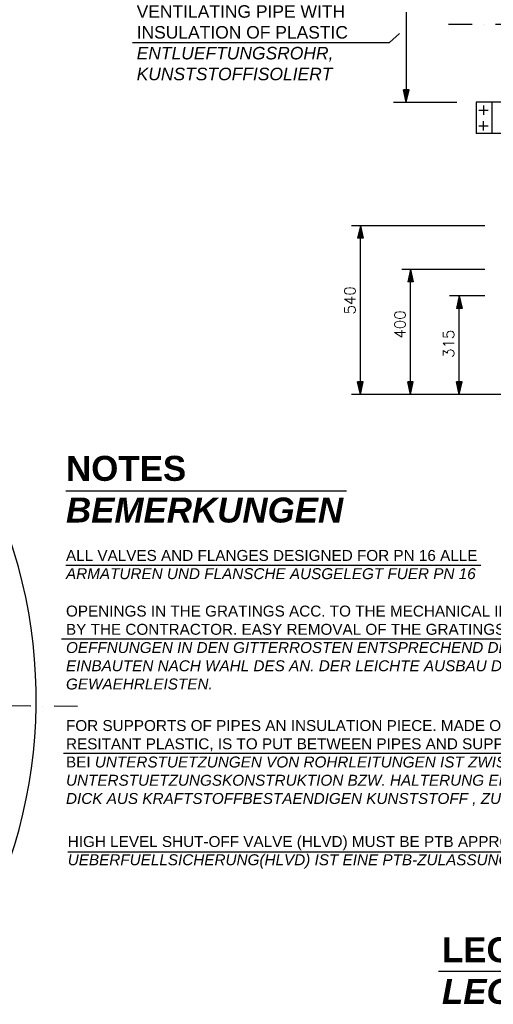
# Model space of a CAD drawing. Header units: inches. Extents: x -1548 to 30345, y -12744 to 2311.
# Tile 10 of 33: x 4297 to 5813, y -7095 to -3943. Entities that reach past the tile are written whole.
import ezdxf
from ezdxf.enums import TextEntityAlignment as Align

# ---------------------------------------------------------------- set-up
doc = ezdxf.new("R2010")
doc.units = ezdxf.units.IN
doc.header["$MEASUREMENT"] = 0
doc.linetypes.add('DASHDOT', pattern=[1, 0.5, -0.25, 0, -0.25])
doc.layers.get('0').update_dxf_attribs({"linetype": 'CONTINUOUS'})
for name, color, linetype in [('10', 7, 'CONTINUOUS'), ('12', 7, 'CONTINUOUS'), ('15', 7, 'CONTINUOUS'), ('2', 7, 'CONTINUOUS'), ('41', 7, 'CONTINUOUS'), ('44', 7, 'CONTINUOUS'), ('6', 7, 'CONTINUOUS'), ('8', 7, 'CONTINUOUS')]:
    doc.layers.add(name, color=color, linetype=linetype)
doc.styles.add('ROMANS', font='ROMANS', dxfattribs={"height": 0.2})

msp = doc.modelspace()

# ---------------------------------------------------------------- hatches: boundary and pattern name
at = {"linetype": 'Continuous'}
for points in [[(5534.8, -4207.6), (5525.9, -4167.6), (5543.7, -4167.6)], [(5387.9, -5142.5), (5379, -5102.5), (5396.8, -5102.5)], [(5548.4, -5142.5), (5539.4, -5102.5), (5557.3, -5102.5)], [(5704.2, -5142.5), (5695.3, -5102.5), (5713.2, -5102.5)]]:
    msp.add_hatch(color=256, dxfattribs=at).paths.add_polyline_path(points)
h = msp.add_hatch(color=256, dxfattribs=at)
h.paths.add_polyline_path([(5537, -4197.6), (5534.8, -4197.6), (5534.8, -4167.6), (5543.7, -4167.6)])
h.paths.add_polyline_path([(5534.8, -4197.6), (5532.6, -4197.6), (5525.9, -4167.6), (5534.8, -4167.6)])
h = msp.add_hatch(color=256, dxfattribs=at)
h.paths.add_polyline_path([(5390.1, -4612.5), (5387.9, -4612.5), (5387.9, -4642.5), (5396.8, -4642.5)])
h.paths.add_polyline_path([(5387.9, -4612.5), (5385.7, -4612.5), (5379, -4642.5), (5387.9, -4642.5)])
h = msp.add_hatch(color=256, dxfattribs=at)
h.paths.add_polyline_path([(5550.6, -4752.5), (5548.4, -4752.5), (5548.4, -4782.5), (5557.3, -4782.5)])
h.paths.add_polyline_path([(5548.4, -4752.5), (5546.2, -4752.5), (5539.4, -4782.5), (5548.4, -4782.5)])
h = msp.add_hatch(color=256, dxfattribs=at)
h.paths.add_polyline_path([(5706.5, -4837.4), (5704.2, -4837.4), (5704.2, -4867.4), (5713.2, -4867.4)])
h.paths.add_polyline_path([(5704.2, -4837.4), (5702, -4837.4), (5695.3, -4867.4), (5704.2, -4867.4)])
h = msp.add_hatch(color=256, dxfattribs=at)
h.paths.add_polyline_path([(5390.1, -5132.5), (5387.9, -5132.5), (5387.9, -5102.5), (5396.8, -5102.5)])
h.paths.add_polyline_path([(5387.9, -5132.5), (5385.7, -5132.5), (5379, -5102.5), (5387.9, -5102.5)])
h = msp.add_hatch(color=256, dxfattribs=at)
h.paths.add_polyline_path([(5550.6, -5132.5), (5548.4, -5132.5), (5548.4, -5102.5), (5557.3, -5102.5)])
h.paths.add_polyline_path([(5548.4, -5132.5), (5546.2, -5132.5), (5539.4, -5102.5), (5548.4, -5102.5)])
h = msp.add_hatch(color=256, dxfattribs=at)
h.paths.add_polyline_path([(5706.5, -5132.5), (5704.2, -5132.5), (5704.2, -5102.5), (5713.2, -5102.5)])
h.paths.add_polyline_path([(5704.2, -5132.5), (5702, -5132.5), (5695.3, -5102.5), (5704.2, -5102.5)])

# ---------------------------------------------------------------- linework, layer by layer
for p, q in [((5534.8, -2522.5), (5534.8, -4207.6)), ((5480.9, -4016.7), (5513.4, -3987.4)), ((5534.8, -4207.6), (5525.9, -4167.6)), ((5543.7, -4167.6), (5525.9, -4167.6)), ((5534.8, -4207.6), (5543.7, -4167.6)), ((5758.5, -4207.6), (5758.5, -4307.6)), ((6648.6, -4207.6), (5758.5, -4207.6)), ((5808.5, -4207.6), (5808.5, -4307.6)), ((6648.6, -4307.6), (5758.5, -4307.6)), ((5786.7, -4602.5), (5359.6, -4602.5)), ((5387.9, -4602.5), (5379, -4642.5)), ((5387.9, -4602.5), (5396.8, -4642.5)), ((5396.8, -4642.5), (5379, -4642.5)), ((5786.7, -4742.5), (5520.6, -4742.5)), ((5548.4, -4742.5), (5539.4, -4782.5)), ((5548.4, -4742.5), (5557.3, -4782.5)), ((5557.3, -4782.5), (5539.4, -4782.5)), ((5786.7, -4827.4), (5672.6, -4827.4)), ((5704.2, -4827.4), (5695.3, -4867.4)), ((5704.2, -4827.4), (5713.2, -4867.4)), ((5713.2, -4867.4), (5695.3, -4867.4)), ((5387.9, -5142.5), (5379, -5102.5)), ((5396.8, -5102.5), (5379, -5102.5)), ((5387.9, -5142.5), (5396.8, -5102.5)), ((5557.3, -5102.5), (5539.4, -5102.5)), ((5548.4, -5142.5), (5539.4, -5102.5)), ((5548.4, -5142.5), (5557.3, -5102.5)), ((5704.2, -5142.5), (5695.3, -5102.5)), ((5713.2, -5102.5), (5695.3, -5102.5)), ((5704.2, -5142.5), (5713.2, -5102.5)), ((6768.6, -5142.5), (5359.6, -5142.5)), ((5637.5, -6988.9), (6207.6, -6988.9))]:
    msp.add_line(p, q, dxfattribs=at)
at = {"layer": '15', "linetype": 'Continuous', "ltscale": 150}
msp.add_line((5494, -4207.6), (5696.5, -4207.6), dxfattribs=at)
at = {"layer": '15', "linetype": 'Continuous'}
for p, q in [((5387.9, -5142.5), (5387.9, -4602.5)), ((5548.4, -5142.5), (5548.4, -4742.5)), ((5704.2, -5142.5), (5704.2, -4827.4))]:
    msp.add_line(p, q, dxfattribs=at)
at = {"layer": '2', "linetype": 'Continuous'}
for p, q in [((5342.8, -5452.3), (4444.9, -5452.3)), ((6566.1, -5925.4), (4430, -5925.4)), ((6483.2, -6291.3), (4436.9, -6291.3)), ((6548.8, -6607.1), (4450.5, -6607.1))]:
    msp.add_line(p, q, dxfattribs=at)
at = {"layer": '41', "linetype": 'DASHDOT', "ltscale": 150}
for p, q in [((5670.2, -3957.9), (6027, -3957.9)), ((4482, -6141.4), (3718.8, -6133.4))]:
    msp.add_line(p, q, dxfattribs=at)
at = {"layer": '41', "linetype": 'Continuous', "ltscale": 150}
for p, q in [((5782.1, -4217.6), (5782.1, -4247.6)), ((5767.1, -4232.6), (5797.1, -4232.6)), ((5767.1, -4282.6), (5797.1, -4282.6)), ((5782.1, -4297.6), (5782.1, -4267.6))]:
    msp.add_line(p, q, dxfattribs=at)
msp.add_arc((2749.6, -6118.3), 1600, 330.3714, 28.1175, dxfattribs=at)
at = {"layer": '44', "linetype": 'Continuous'}
msp.add_line((4444.9, -5689.5), (5773.5, -5689.5), dxfattribs=at)
at = {"layer": '6', "linetype": 'Continuous', "ltscale": 150}
msp.add_line((4658, -4016.7), (5480.9, -4016.7), dxfattribs=at)

# ---------------------------------------------------------------- texts
at = {"layer": '10', "linetype": 'Continuous', "attachment_point": 1, "style": 'ROMANS'}
for s, insert, char_height, width in [('{\\fArial|b1|i0|c0|p34;NOTES \\fArial|b1|i1|c0|p34;BEMERKUNGEN\\H1.0213x; }', (4444.9, -5339.2), 80, 629.559), ('{\\fArial|b0|i0|c0|p34;HIGH LEVEL SHUT-OFF VALVE (HLVD) MUST BE PTB APPROVED FUER DIE \\fArial|b0|i1|c0|p34;UEBERFUELLSICHERUNG(HLVD) IST EINE PTB-ZULASSUNG ZWINGEND ERFORDERLICH\\H1.0215x; }', (4450.5, -6556.1), 35, 2121.653)]:
    msp.add_mtext(s, dxfattribs=dict(at, insert=insert, char_height=char_height, width=width))
at = {"layer": '12', "linetype": 'Continuous', "char_height": 35, "attachment_point": 1, "style": 'ROMANS'}
for s, insert, width in [('{\\fArial|b0|i0|c0|p34;ALL VALVES AND FLANGES DESIGNED FOR PN 16 ALLE \\fArial|b0|i1|c0|p34;ARMATUREN UND FLANSCHE AUSGELEGT FUER PN 16\\H1.0215x; }', (4444.9, -5640.4), 1356.054), ('{\\fArial|b0|i0|c0|p34;OPENINGS IN THE GRATINGS ACC. TO THE MECHANICAL INSTALLATIONS AS SELECTED BY THE CONTRACTOR. EASY REMOVAL OF THE GRATINGS SHALL BE GUARANTEED.\\P\\fArial|b0|i1|c0|p34;OEFFNUNGEN IN DEN GITTERROSTEN ENTSPRECHEND DEN MASCHINENTECHNISCHEN EINBAUTEN NACH WAHL DES AN. DER LEICHTE AUSBAU DER GITTERROSTE IST ZU GEWAEHRLEISTEN.}', (4444.9, -5818.5), 2158.935), ('{\\fArial|b0|i0|c0|p34;FOR SUPPORTS OF PIPES AN INSULATION PIECE. MADE OF 10mm THICK FUEL RESITANT PLASTIC, IS TO PUT BETWEEN PIPES AND SUPPORTS OR HOLDERS.\\PBEI \\fArial|b0|i1|c0|p34;UNTERSTUETZUNGEN VON ROHRLEITUNGEN IST ZWISCHEN ROHRLEITUNG UND UNTERSTUETZUNGSKONSTRUKTION BZW. HALTERUNG EINE ISOLIERPLATTE  10mm DICK AUS KRAFTSTOFFBESTAENDIGEN KUNSTSTOFF , ZU LEGEN.}', (4444.9, -6184.9), 2083.828)]:
    msp.add_mtext(s, dxfattribs=dict(at, insert=insert, width=width))
at = {"layer": '15', "linetype": 'Continuous', "style": 'ROMANS'}
for s, p in [('540', (5336.7, -4886.7)), ('400', (5497.2, -4963.8)), ('315', (5653.1, -5025.5))]:
    msp.add_text(s, height=35, rotation=90, dxfattribs=at).set_placement(p, align=Align.TOP_LEFT)
at = {"layer": '6', "linetype": 'Continuous', "insert": (4671.2, -3896.9), "char_height": 40, "width": 775, "attachment_point": 1, "style": 'ROMANS'}
msp.add_mtext('{\\fArial|b0|i0|c0|p34;VENTILATING PIPE WITH INSULATION OF PLASTIC \\fArial|b0|i1|c0|p34;ENTLUEFTUNGSROHR, KUNSTSTOFFISOLIERT}', dxfattribs=at)
at = {"layer": '6', "linetype": 'Continuous', "insert": (1861.5, -5912.3), "char_height": 40, "width": 343.421, "attachment_point": 1, "rotation": 359.4271, "style": 'ROMANS'}
msp.add_mtext('\\pi81.288;{\\fArial|b0|i0|c0|p34;SLOPE \\P\\pi3.7705;\\fArial|b0|i1|c0|p34;1% EFAELLE\\H1.0215x; }', dxfattribs=at)
at = {"layer": '8', "linetype": 'Continuous', "insert": (5648.9, -6879.8), "char_height": 80, "width": 440, "attachment_point": 1, "style": 'ROMANS'}
msp.add_mtext('{\\fArial|b1|i0|c0|p34;LEGEND \\fArial|b1|i1|c0|p34;LEGENDE\\H1.0213x; }', dxfattribs=at)

doc.saveas('drawing.dxf')
